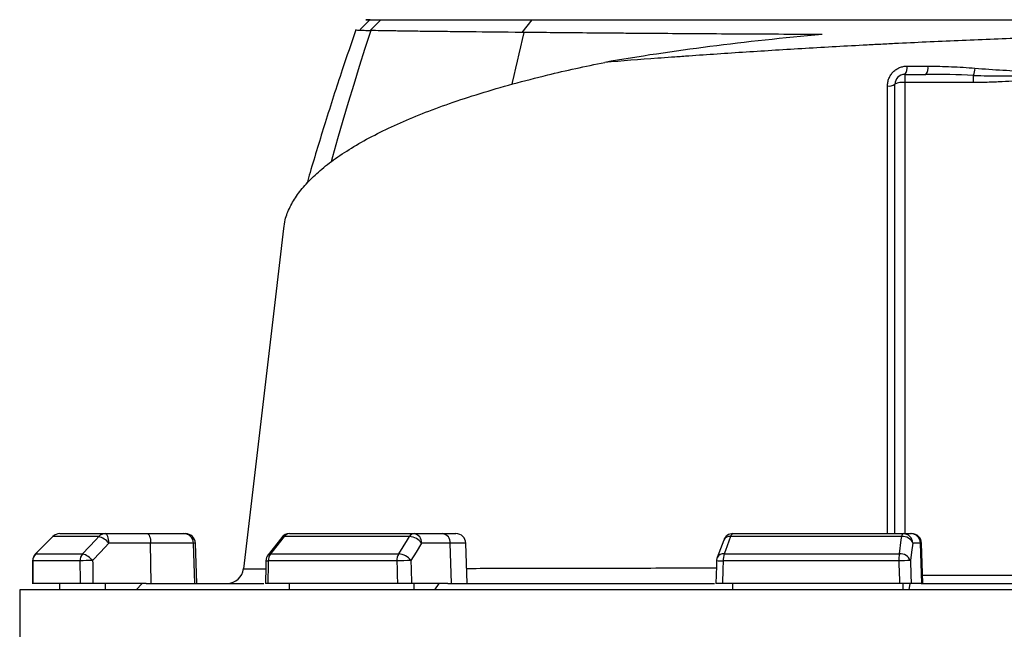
# Model space of a CAD drawing. Header units: millimetres. Extents: x 2565 to 4379, y 1283 to 6159.
# Tile 8 of 10: x 2698 to 3292, y 4911 to 5279. Entities that reach past the tile are written whole.
import ezdxf

# ---------------------------------------------------------------- set-up
doc = ezdxf.new("R2010")
doc.units = ezdxf.units.MM
doc.header["$LTSCALE"] = 2

msp = doc.modelspace()

# ---------------------------------------------------------------- linework, layer by layer
at = {"color": 7, "linetype": 'Continuous', "lineweight": 25}
for p, q in [((2908.76, 5278.87), (2902.91, 5272.99)), ((2908.96, 5272.35), (2915.36, 5278.87)), ((3000.62, 5271.19), (3006.73, 5278.87)), ((3231.54, 5245.9), (3231.54, 5240.94)), ((3231.54, 5245.9), (3244.26, 5245.9)), ((3273, 5240.94), (3273, 5245.28)), ((3225.54, 4968.87), (3225.54, 5239.9)), ((3273, 5240.94), (3231.54, 5240.94)), ((2717.49, 4967.09), (2707.1, 4956.6)), ((2745.23, 4967.11), (2717.57, 4967.11)), ((2721.75, 4968.87), (2749.23, 4968.87)), ((2749.23, 4968.87), (2774.48, 4968.87)), ((2774.48, 4968.87), (2796.5, 4968.87)), ((2796.5, 4968.87), (2797.55, 4968.87)), ((2855.62, 4966.58), (2847.35, 4956.09)), ((2932.67, 4967.11), (2857.11, 4967.11)), ((2860.33, 4968.87), (2935.43, 4968.87)), ((2935.43, 4968.87), (2952.69, 4968.87)), ((2952.69, 4968.87), (2960.7, 4968.87)), ((3229.67, 4967.11), (3126.44, 4967.11)), ((3127.85, 4968.87), (3230.44, 4968.87)), ((3230.44, 4968.87), (3235.1, 4968.87)), ((3235.1, 4968.87), (3235.62, 4968.87)), ((2776.53, 4963.08), (2751.28, 4963.08)), ((2776.82, 4938.87), (2776.53, 4963.08)), ((2802.41, 4963.08), (2776.53, 4963.08)), ((2803.24, 4938.87), (2802.41, 4963.08)), ((2804.39, 4938.87), (2803.55, 4963.08)), ((2957.29, 4963.08), (2940.02, 4963.08)), ((2957.94, 4938.87), (2957.29, 4963.08)), ((2967.54, 4938.87), (2966.69, 4963.08)), ((3122.24, 4964.97), (3118.31, 4954.48)), ((3241.01, 4963.08), (3236.34, 4963.08)), ((3241.84, 4938.87), (3241.01, 4963.08)), ((3242.46, 4938.87), (3241.62, 4963.08)), ((2707.18, 4956.62), (2735.5, 4956.62)), ((2848.83, 4956.62), (2926.21, 4956.62)), ((3122.5, 4956.62), (3228.21, 4956.62)), ((2733.85, 4952.38), (2705.45, 4952.38)), ((2925.07, 4952.38), (2847.5, 4952.38)), ((3227.89, 4952.38), (3121.92, 4952.38)), ((2734.01, 4938.87), (2705.37, 4938.87)), ((2721.75, 4934.87), (2721.75, 4938.87)), ((2773.83, 4938.87), (2741.71, 4938.87)), ((2749.23, 4934.87), (2749.23, 4938.87)), ((2767.72, 4934.87), (2771.47, 4938.87)), ((2773.83, 4938.87), (2844.83, 4938.87)), ((2925.44, 4938.87), (2847.19, 4938.87)), ((2860.33, 4934.87), (2860.33, 4938.87)), ((2955.89, 4938.87), (2933.92, 4938.87)), ((2935.43, 4934.87), (2935.43, 4938.87)), ((2948.07, 4934.87), (2950.64, 4938.87)), ((2955.89, 4938.87), (3116.77, 4938.87)), ((3228.36, 4938.87), (3121.47, 4938.87)), ((3127.85, 4934.87), (3127.85, 4938.87)), ((3230.44, 4934.87), (3230.44, 4938.87)), ((3234.55, 4938.87), (3233.85, 4934.87)), ((3241.29, 4938.87), (3235.35, 4938.87)), ((3241.29, 4938.87), (3441.78, 4938.87)), ((2697.54, 4934.87), (2697.54, 4756.81)), ((3985.54, 4934.87), (2697.54, 4934.87))]:
    msp.add_line(p, q, dxfattribs=at)
at = {"color": 8, "linetype": 'Continuous', "lineweight": 25}
for p, q in [((3231.54, 5240.94), (3231.54, 4968.87)), ((2717.49, 4967.09), (2717.57, 4967.11)), ((2803.55, 4963.08), (2802.41, 4963.08)), ((2966.69, 4963.08), (2957.29, 4963.08)), ((3241.62, 4963.08), (3241.01, 4963.08)), ((2707.09, 4956.6), (2707.18, 4956.62)), ((2705.35, 4952.42), (2705.45, 4952.38)), ((3242.29, 4943.82), (3440.78, 4943.82))]:
    msp.add_line(p, q, dxfattribs=at)
at = {"color": 8, "linetype": 'Continuous', "lineweight": 25, "flags": 128}
for points in [[(2909.32, 5272.34), (2905.83, 5261.52), (2902.39, 5250.67), (2899.03, 5239.8), (2895.73, 5228.9), (2892.5, 5217.98), (2889.33, 5207.04), (2886.24, 5196.07), (2885.4, 5193.07)], [(3001.73, 5271.17), (3000.7, 5266.86), (2999.69, 5262.55), (2998.68, 5258.23), (2997.68, 5253.9), (2996.69, 5249.57), (2995.7, 5245.23), (2994.73, 5240.89), (2994.53, 5240)]]:
    msp.add_lwpolyline(points, dxfattribs=at)
at = {"color": 7, "linetype": 'Continuous', "lineweight": 25, "flags": 128}
for points in [[(2856.72, 5152.95), (2851.47, 5108.28), (2832.58, 4947.72)], [(2717.57, 4967.11), (2709.17, 4958.63), (2707.18, 4956.62)], [(2735.5, 4956.62), (2743.37, 4965.1), (2745.23, 4967.11)], [(2751.28, 4963.08), (2751.23, 4964.22), (2751.11, 4965.31), (2750.91, 4966.31), (2750.66, 4967.18), (2750.35, 4967.9), (2750, 4968.43), (2749.63, 4968.76), (2749.23, 4968.87)], [(2774.48, 4968.87), (2774.87, 4968.76), (2775.24, 4968.43), (2775.59, 4967.9), (2775.9, 4967.18), (2776.16, 4966.31), (2776.35, 4965.31), (2776.48, 4964.22), (2776.53, 4963.08)], [(2857.11, 4967.11), (2850.41, 4958.63), (2848.83, 4956.62)], [(2926.21, 4956.62), (2931.44, 4965.1), (2932.67, 4967.11)], [(3126.44, 4967.11), (3123.26, 4958.63), (3122.5, 4956.62)], [(3228.21, 4956.62), (3229.39, 4965.1), (3229.67, 4967.11)], [(3229.67, 4967.11), (3229.74, 4967.5), (3229.83, 4967.85), (3229.92, 4968.16), (3230.02, 4968.41), (3230.12, 4968.61), (3230.22, 4968.75), (3230.33, 4968.84), (3230.44, 4968.87)], [(2751.28, 4963.08), (2746.31, 4957.72), (2741.55, 4952.59)], [(2940.02, 4963.08), (2936.72, 4957.72), (2933.56, 4952.59)], [(3236.34, 4963.08), (3235.6, 4957.72), (3234.88, 4952.59)], [(2705.35, 4952.42), (2705.33, 4948.97), (2705.27, 4938.61)], [(2846.06, 4952.52), (2845.98, 4949.07), (2845.75, 4938.71)], [(3117.93, 4952.58), (3117.81, 4949.13), (3117.47, 4938.77)]]:
    msp.add_lwpolyline(points, dxfattribs=at)
at = {"color": 7, "linetype": 'Continuous', "lineweight": 25}
for centre, radius, start, end in [((3231.54, 5239.9), 6, 90, 180), ((3226.79, 5249.88), 6.2, 320.0306, 9.22266), ((3238.83, 5249.85), 6.71, 323.93512, 8.7022), ((3255.24, 5251.02), 18.67, 342.09114, 355.69605), ((3221.92, 5245.6), 6.75, 262.60558, 302.34603), ((3230.08, 5231.52), 9.53, 81.22054, 118.48161), ((2721.75, 4962.87), 6, 90, 135.25313), ((2721.76, 4963.02), 5.85, 90.08561, 135.6015), ((2749.26, 4963.37), 5.5, 90.31962, 137.1257), ((2741.91, 4955.57), 12.01, 38.6888, 73.93179), ((2796.46, 4962.91), 5.95, 1.57585, 89.60772), ((2797.55, 4962.87), 6, 2, 90), ((2860.33, 4962.87), 6, 90, 141.73543), ((2860.48, 4964.76), 4.11, 92.00566, 145.14485), ((2935.66, 4965.47), 3.41, 93.88554, 151.18244), ((2932.27, 4957.66), 9.46, 34.93443, 87.54405), ((2934.66, 4963.54), 5.38, 355.08211, 81.76517), ((2951.92, 4963.54), 5.38, 355.08211, 81.76517), ((2960.7, 4962.87), 6, 2, 90), ((3127.85, 4962.87), 6, 90, 159.44647), ((3128.54, 4966.86), 2.12, 108.97665, 173.2704), ((3230.37, 4960.72), 6.42, 21.48071, 96.25708), ((3230.39, 4962.92), 5.95, 1.54472, 89.57848), ((3235.06, 4962.92), 5.95, 1.54472, 89.57848), ((3235.62, 4962.87), 6, 2, 90), ((2711.35, 4952.38), 6, 135.25395, 179.63698), ((2711.5, 4952.39), 6.05, 135.59323, 180.08081), ((2740.04, 4952.41), 6.19, 137.08569, 180.26871), ((2732.18, 4945.08), 12.02, 38.69679, 73.91555), ((2852.06, 4952.38), 6, 141.73621, 178.702), ((2854.55, 4952.49), 7.05, 144.12478, 180.88663), ((2932.98, 4952.53), 7.91, 148.82602, 181.08798), ((2925.81, 4947.17), 9.46, 34.93737, 87.52699), ((3123.92, 4952.38), 6, 159.44696, 178.11512), ((3135.86, 4952.61), 13.94, 163.27355, 180.94628), ((3252.94, 4952.63), 25.05, 170.83081, 180.57347), ((3228.91, 4950.24), 6.42, 21.4781, 96.23861), ((2740.64, 4844.51), 108.09, 89.5133, 93.60013), ((2934.66, 4736.08), 216.51, 90.29016, 92.53673), ((3243.45, 4549.65), 403.03, 91.21757, 92.21229), ((2822.64, 4948.87), 10, 270, 353.51294)]:
    msp.add_arc(centre, radius, start, end, dxfattribs=at)
at = {"color": 8, "linetype": 'Continuous', "lineweight": 25}
for centre, radius, start, end in [((2856.87, 4965.41), 1.71, 82.127, 137.00451), ((3125.84, 4963.08), 4.07, 81.58497, 152.40731), ((2848.6, 4954.93), 1.71, 82.16666, 136.96474), ((3121.91, 4952.6), 4.07, 81.61821, 152.31454), ((2847.38, 4958.79), 6.41, 258.13757, 271.02514), ((3123.73, 5029.51), 77.15, 265.68458, 268.65125)]:
    msp.add_arc(centre, radius, start, end, dxfattribs=at)
at = {"color": 7, "linetype": 'Continuous', "lineweight": 25}
for centre, major_axis, ratio, start_param, end_param in [((3385.97, 4796.94), (120.31, 19644.47), 0.03469, 1.563096, 1.563784), ((3385.97, 4796.94), (-236.94, 19644.47), 0.033097, 1.562485, 1.563173), ((3388.02, 4797.15), (-234.88, 19644.47), 0.03281, 1.562491, 1.56319), ((3374.06, 4796.94), (445.13, 19644.47), 0.026971, 1.563495, 1.564183), ((3374.06, 4796.94), (-530.37, 19644.47), 0.022626, 1.562273, 1.562961), ((3378.66, 4797.15), (-525.77, 19644.47), 0.022431, 1.562283, 1.562982), ((3353.44, 4796.94), (650.36, 19644.47), 0.012035, 1.563282, 1.56397), ((3353.44, 4796.94), (-681.51, 19644.47), 0.00611, 1.562672, 1.56336), ((3359.35, 4797.15), (-675.6, 19644.47), 0.006057, 1.562675, 1.563374)]:
    msp.add_ellipse(centre, major_axis=major_axis, ratio=ratio, start_param=start_param, end_param=end_param, dxfattribs=at)
for points, knots in [([(2908.95, 5278.87), (2908.65, 5278.87), (2906.98, 5278.87), (2906.18, 5278.87), (2906.71, 5278.87), (2909.59, 5278.87), (2913.43, 5278.87), (2915.36, 5278.87)], [0, 0, 0, 0, 0.05121, 0.288234, 0.524438, 0.761842, 1, 1, 1, 1]), ([(2915.36, 5278.87), (2919.01, 5278.87), (2923.72, 5278.87), (2932.31, 5278.87), (2935.42, 5278.87), (2942.13, 5278.87), (2945.71, 5278.87), (2964.82, 5278.87), (2983.82, 5278.87), (3006.73, 5278.87)], [0, 0, 0, 0, 0.250001, 0.250001, 0.375001, 0.375001, 0.500001, 0.500001, 1.000001, 1.000001, 1.000001, 1.000001]), ([(3006.73, 5278.87), (3007.35, 5278.87), (3008.58, 5278.87), (3010.46, 5278.87), (3012.35, 5278.87), (3014.26, 5278.87), (3016.18, 5278.87), (3018.12, 5278.87), (3020.07, 5278.87), (3022.04, 5278.87), (3024.02, 5278.87), (3026.02, 5278.87), (3028.03, 5278.87), (3030.06, 5278.87), (3032.1, 5278.87), (3034.16, 5278.87), (3036.24, 5278.87), (3040.41, 5278.87), (3046.78, 5278.87), (3055.49, 5278.87), (3064.42, 5278.87), (3076.67, 5278.87), (3092.55, 5278.87), (3112.43, 5278.87), (3133.03, 5278.87), (3154.29, 5278.87), (3176.14, 5278.87), (3198.59, 5278.87), (3221.59, 5278.87), (3241.14, 5278.87), (3256.94, 5278.87), (3268.84, 5278.87), (3280.81, 5278.87), (3290.62, 5278.87), (3298.23, 5278.87), (3303.61, 5278.87), (3309, 5278.87), (3314.39, 5278.87), (3319.79, 5278.87), (3325.2, 5278.87), (3330.61, 5278.87), (3336.03, 5278.87), (3339.65, 5278.87), (3341.46, 5278.87)], [0, 0, 0, 0, 0.007838, 0.015672, 0.023502, 0.031329, 0.039153, 0.046974, 0.054793, 0.06261, 0.070425, 0.078239, 0.086052, 0.093864, 0.101677, 0.109489, 0.117302, 0.125116, 0.156296, 0.187422, 0.218516, 0.249602, 0.312314, 0.374899, 0.437373, 0.499769, 0.562037, 0.624234, 0.686994, 0.749664, 0.780942, 0.812191, 0.843434, 0.874698, 0.888628, 0.90255, 0.916468, 0.930383, 0.944298, 0.958215, 0.972136, 0.986063, 1, 1, 1, 1]), ([(2900.38, 5272.79), (2897.6, 5264.75), (2891.16, 5246.15), (2882, 5217.41), (2874.98, 5194.63), (2871.52, 5182.45), (2870.92, 5180.35)], [0, 0, 0, 0, 0.263302, 0.608827, 0.932519, 1, 1, 1, 1]), ([(2900.43, 5272.78), (2900.39, 5272.77), (2900.14, 5272.73), (2901.24, 5272.63), (2903.81, 5272.49), (2907.24, 5272.39), (2908.96, 5272.35)], [0, 0, 0, 0, 0.0590169, 0.3517281, 0.6752357, 1, 1, 1, 1]), ([(3000.62, 5271.19), (2989.24, 5271.29), (2978.78, 5271.41), (2966.82, 5271.53), (2964.48, 5271.56), (2959.92, 5271.61), (2957.7, 5271.63), (2951.23, 5271.7), (2947.16, 5271.74), (2941.41, 5271.81), (2939.55, 5271.84), (2935.96, 5271.88), (2934.23, 5271.91), (2929.21, 5271.98), (2926.13, 5272.03), (2917.63, 5272.16), (2912.97, 5272.25), (2909.32, 5272.34)], [0, 0, 0, 0, 0.25, 0.25, 0.3125, 0.3125, 0.375, 0.375, 0.5, 0.5, 0.5625, 0.5625, 0.625, 0.625, 0.75, 0.75, 1, 1, 1, 1]), ([(3181.57, 5269.91), (3163.75, 5269.99), (3146.63, 5270.08), (3113.7, 5270.28), (3097.89, 5270.38), (3078.96, 5270.52), (3075.22, 5270.54), (3067.81, 5270.6), (3064.15, 5270.63), (3053.33, 5270.71), (3046.35, 5270.77), (3026.07, 5270.94), (3013.45, 5271.06), (3001.73, 5271.17)], [0, 0, 0, 0, 0.25, 0.25, 0.5, 0.5, 0.5625, 0.5625, 0.625, 0.625, 0.75, 0.75, 1, 1, 1, 1]), ([(3181.57, 5269.91), (3158.34, 5267.87), (3135.82, 5265.44), (3092.14, 5259.85), (3070.98, 5256.68), (3050.5, 5253.13)], [0, 0, 0, 0, 0.5, 0.5, 1, 1, 1, 1]), ([(3341.45, 5268.97), (3334.9, 5268.78), (3328.36, 5268.59), (3315.31, 5268.17), (3308.81, 5267.95), (3289.35, 5267.26), (3276.46, 5266.75), (3250.81, 5265.64), (3238.05, 5265.05), (3222.2, 5264.26), (3219.04, 5264.1), (3212.72, 5263.77), (3209.56, 5263.61), (3200.12, 5263.11), (3193.88, 5262.77), (3175.34, 5261.72), (3163.2, 5261), (3139.37, 5259.51), (3127.67, 5258.75), (3110.46, 5257.58), (3104.78, 5257.18), (3096.35, 5256.58), (3093.55, 5256.38), (3087.98, 5255.98), (3085.21, 5255.78), (3071.44, 5254.76), (3060.8, 5253.95), (3050.5, 5253.13)], [0, 0, 0, 0, 0.0625, 0.0625, 0.125, 0.125, 0.25, 0.25, 0.375, 0.375, 0.40625, 0.40625, 0.4375, 0.4375, 0.5, 0.5, 0.625, 0.625, 0.75, 0.75, 0.8125, 0.8125, 0.84375, 0.84375, 0.875, 0.875, 1, 1, 1, 1]), ([(2856.91, 5152.93), (2857.12, 5154.69), (2857.64, 5159.04), (2860.4, 5165.85), (2864.87, 5173.34), (2870.91, 5180.66), (2878.56, 5187.96), (2887.88, 5195.2), (2898.88, 5202.35), (2911.33, 5209.26), (2925.14, 5215.9), (2940.22, 5222.26), (2956.85, 5228.45), (2975.06, 5234.43), (2994.83, 5240.18), (3014.23, 5245.17), (3032.82, 5249.49), (3044.6, 5251.92), (3050.5, 5253.13)], [0, 0, 0, 0, 0.0455566, 0.1127988, 0.1774199, 0.2420902, 0.3067109, 0.373214, 0.4397715, 0.5062727, 0.5706875, 0.6351536, 0.6995658, 0.7660159, 0.8325257, 0.8989729, 0.9494311, 1, 1, 1, 1]), ([(3221.05, 5238.91), (3221.05, 5239.69), (3221.13, 5240.46), (3221.35, 5241.62), (3221.45, 5242), (3221.68, 5242.75), (3221.94, 5243.49), (3222.27, 5244.2), (3222.63, 5244.89), (3222.84, 5245.24), (3223.49, 5246.22), (3223.99, 5246.83), (3225.09, 5247.94), (3225.7, 5248.45), (3227, 5249.31), (3227.68, 5249.68), (3228.76, 5250.13), (3229.13, 5250.26), (3229.87, 5250.48), (3230.24, 5250.58), (3231.37, 5250.8), (3232.13, 5250.87), (3232.9, 5250.87)], [0, 0, 0, 0, 0.125, 0.125, 0.1875, 0.1875, 0.25, 0.3125, 0.3125, 0.375, 0.375, 0.5, 0.5, 0.625, 0.625, 0.75, 0.75, 0.8125, 0.8125, 0.875, 0.875, 1, 1, 1, 1]), ([(3245.47, 5250.87), (3250.19, 5250.86), (3254.91, 5250.74), (3264.37, 5250.31), (3269.11, 5250), (3273.85, 5249.62)], [0, 0, 0, 0, 0.5, 0.5, 1, 1, 1, 1]), ([(3341.54, 5245.9), (3339.46, 5245.67), (3335.49, 5245.23), (3329.79, 5244.62), (3323.2, 5243.94), (3315.78, 5243.23), (3307.12, 5242.48), (3298.67, 5241.86), (3291.44, 5241.44), (3285.7, 5241.19), (3281.33, 5241.05), (3277.11, 5240.96), (3274.35, 5240.95), (3273, 5240.94)], [0, 0, 0, 0, 0.09106, 0.1744, 0.25002, 0.380163, 0.499965, 0.629321, 0.749884, 0.815985, 0.879699, 0.941034, 1, 1, 1, 1]), ([(3273, 5245.28), (3278.7, 5245.06), (3284.41, 5244.96), (3295.82, 5244.9), (3301.53, 5244.94), (3318.67, 5245.19), (3330.11, 5245.53), (3341.54, 5245.9)], [0, 0, 0, 0, 0.25, 0.25, 0.5, 0.5, 1, 1, 1, 1]), ([(3273.85, 5249.62), (3279.44, 5249.17), (3285.05, 5248.8), (3296.29, 5248.11), (3301.93, 5247.8), (3313.22, 5247.22), (3318.88, 5246.95), (3330.2, 5246.42), (3335.87, 5246.16), (3341.54, 5245.9)], [0, 0, 0, 0, 0.25, 0.25, 0.5, 0.5, 0.75, 0.75, 1, 1, 1, 1]), ([(2741.71, 4938.87), (2741.34, 4938.87), (2740.96, 4938.87), (2740.18, 4938.87), (2739.78, 4938.87), (2738.99, 4938.87), (2738.61, 4938.87), (2737.84, 4938.87), (2737.46, 4938.87), (2736.75, 4938.87), (2736.41, 4938.87), (2735.78, 4938.87), (2735.48, 4938.87), (2734.96, 4938.87), (2734.72, 4938.87), (2734.31, 4938.87), (2734.14, 4938.87), (2734.01, 4938.87)], [0, 0, 0, 0, 0.125, 0.125, 0.25, 0.25, 0.375, 0.375, 0.5, 0.5, 0.625, 0.625, 0.75, 0.75, 0.875, 0.875, 1, 1, 1, 1]), ([(2847.19, 4938.87), (2846.81, 4938.87), (2846.07, 4938.87), (2845.66, 4938.87), (2845.77, 4938.87), (2845.78, 4938.87)], [0, 0, 0, 0, 0.478502, 0.957008, 1, 1, 1, 1]), ([(2933.92, 4938.87), (2933.67, 4938.87), (2933.39, 4938.87), (2932.77, 4938.87), (2932.44, 4938.87), (2931.74, 4938.87), (2931.37, 4938.87), (2930.62, 4938.87), (2930.22, 4938.87), (2929.44, 4938.87), (2929.05, 4938.87), (2928.26, 4938.87), (2927.87, 4938.87), (2927.12, 4938.87), (2926.76, 4938.87), (2926.06, 4938.87), (2925.74, 4938.87), (2925.44, 4938.87)], [0, 0, 0, 0, 0.125, 0.125, 0.25, 0.25, 0.375, 0.375, 0.5, 0.5, 0.625, 0.625, 0.75, 0.75, 0.875, 0.875, 1, 1, 1, 1]), ([(3121.47, 4938.87), (3120.85, 4938.87), (3119.62, 4938.87), (3118.3, 4938.87), (3117.54, 4938.87), (3117.55, 4938.87), (3117.55, 4938.87)], [0, 0, 0, 0, 0.274616, 0.549235, 0.823778, 1, 1, 1, 1]), ([(3235.35, 4938.87), (3235.28, 4938.87), (3235.18, 4938.87), (3234.89, 4938.87), (3234.71, 4938.87), (3234.29, 4938.87), (3234.04, 4938.87), (3233.5, 4938.87), (3233.19, 4938.87), (3232.55, 4938.87), (3232.2, 4938.87), (3231.48, 4938.87), (3231.1, 4938.87), (3230.33, 4938.87), (3229.94, 4938.87), (3229.14, 4938.87), (3228.75, 4938.87), (3228.36, 4938.87)], [0, 0, 0, 0, 0.125, 0.125, 0.25, 0.25, 0.375, 0.375, 0.5, 0.5, 0.625, 0.625, 0.75, 0.75, 0.875, 0.875, 1, 1, 1, 1])]:
    msp.add_open_spline(points, degree=3, knots=knots, dxfattribs=at)
for points in [[(2908.96, 5272.35), (2909.08, 5272.35), (2909.2, 5272.34), (2909.32, 5272.34)], [(3001.73, 5271.17), (3001.36, 5271.18), (3000.99, 5271.18), (3000.62, 5271.19)], [(3232.9, 5250.87), (3237.08, 5250.87), (3241.27, 5250.87), (3245.47, 5250.87)], [(3273, 5245.28), (3263.41, 5245.66), (3253.83, 5245.9), (3244.26, 5245.9)]]:
    msp.add_open_spline(points, degree=3, dxfattribs=at)
at = {"color": 8, "linetype": 'Continuous', "lineweight": 25}
for points, knots in [([(3220.97, 4968.87), (3220.97, 4971.37), (3220.98, 4988.54), (3221, 5020.34), (3221.02, 5064.24), (3221.04, 5108.06), (3221.05, 5151.79), (3221.05, 5195.42), (3221.05, 5224.41), (3221.05, 5238.91)], [0, 0, 0, 0, 0.02763, 0.189688, 0.351747, 0.513809, 0.67587, 0.837935, 1, 1, 1, 1]), ([(2967.22, 4947.91), (2969.1, 4947.91), (2977.41, 4947.93), (2993.18, 4947.96), (3014.46, 4948), (3036.63, 4948.04), (3059.92, 4948.08), (3084.41, 4948.13), (3103.81, 4948.16), (3115.19, 4948.18), (3117.78, 4948.18)], [0, 0, 0, 0, 0.0449251, 0.198612, 0.3480035, 0.4975097, 0.6469003, 0.8006385, 0.9545023, 1, 1, 1, 1]), ([(2832.78, 4947.7), (2832.74, 4947.7), (2832.63, 4947.7), (2834.22, 4947.7), (2837.49, 4947.7), (2841.42, 4947.7), (2844.78, 4947.71), (2845.95, 4947.71)], [0, 0, 0, 0, 0.125486, 0.376092, 0.626493, 0.869398, 1, 1, 1, 1])]:
    msp.add_open_spline(points, degree=3, knots=knots, dxfattribs=at)

doc.saveas('drawing.dxf')
